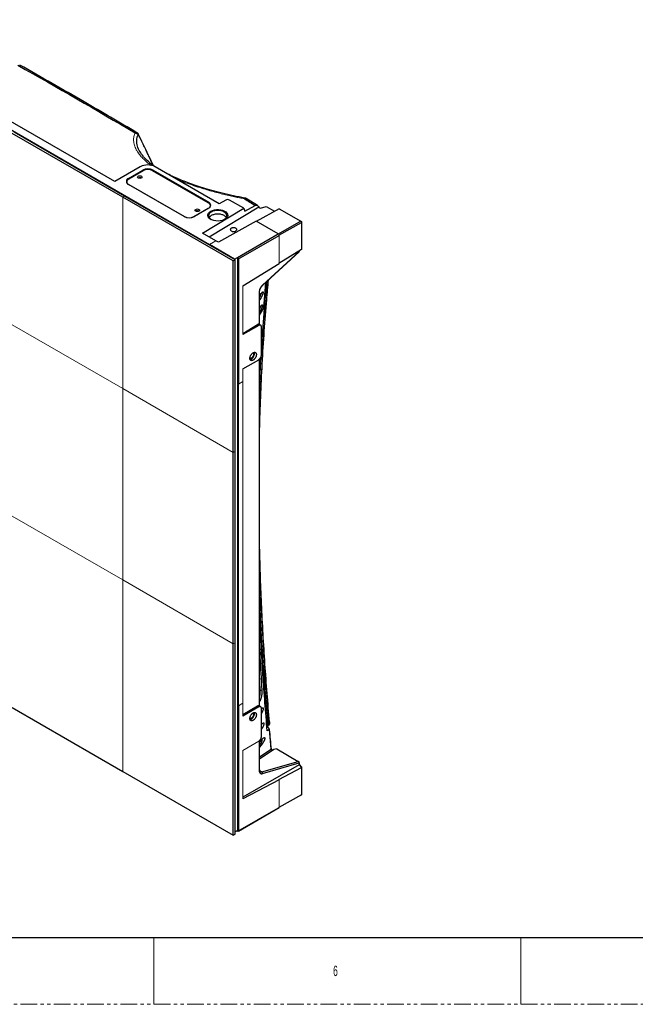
# Paper-space layout 'Sheet2' of a CAD drawing. Header units: millimetres. Extents: x 0 to 1118, y 0 to 864.
# Tile 2 of 85: x 228 to 463, y 0 to 375. Entities that reach past the tile are written whole.
import ezdxf

# ---------------------------------------------------------------- set-up
doc = ezdxf.new("R2010")
doc.units = ezdxf.units.MM
doc.linetypes.add('PHANTOM', pattern=[12.7, 6.35, -1.27, 1.27, -1.27, 1.27, -1.27])
doc.styles.add('SLDTEXTSTYLE2', font='TXT', dxfattribs={"width": 0.6})

psp = doc.layouts.new('Sheet2')

# ---------------------------------------------------------------- linework, layer by layer
at = {"color": 7, "linetype": 'Continuous', "lineweight": 30}
for p, q in [((300.533, 289.305), (152.04, 375.028)), ((264.47, 313.389), (195.527, 353.189)), ((267.49, 307.421), (225.403, 331.717)), ((268.197, 307.829), (226.11, 332.126)), ((274.193, 319.002), (264.47, 313.389)), ((277.534, 320.79), (277.268, 321.009)), ((304.245, 304.919), (279.85, 319.002)), ((269.685, 314.563), (275.165, 317.726)), ((300.091, 305.235), (278.878, 317.481)), ((279.054, 317.726), (300.268, 305.48)), ((290.898, 300.071), (269.685, 312.318)), ((269.862, 312.277), (291.075, 300.031)), ((310.284, 283.533), (268.197, 307.829)), ((309.577, 283.125), (267.49, 307.421)), ((306.72, 306.348), (304.245, 304.919)), ((313.622, 303.18), (308.134, 306.348)), ((314.001, 302.138), (317.939, 304.319)), ((314.021, 307.071), (314.069, 307.085)), ((318.831, 304.273), (314.584, 306.89)), ((320.025, 303.226), (322.089, 303.914)), ((322.087, 303.913), (325.289, 302.065)), ((294.611, 300.031), (300.091, 303.194)), ((300.268, 303.235), (294.787, 300.071)), ((297.853, 293.709), (313.622, 303.18)), ((319.408, 303.601), (300.446, 292.213)), ((313.622, 303.18), (314.001, 302.138)), ((327.047, 303.04), (318.341, 298.21)), ((327.048, 303.042), (335.315, 298.269)), ((318.369, 298.255), (303.948, 290.252)), ((326.724, 293.432), (318.369, 298.255)), ((335.315, 298.269), (326.777, 293.34)), ((327.024, 292.912), (335.563, 297.841)), ((335.315, 298.269), (335.563, 298.126)), ((335.563, 298.126), (335.563, 297.841)), ((335.563, 297.841), (335.563, 287.523)), ((302.955, 290.764), (297.853, 293.709)), ((311.238, 284.492), (326.724, 293.432)), ((311.592, 283.88), (327.078, 292.82)), ((326.724, 293.432), (326.777, 293.34)), ((310.107, 283.839), (300.533, 289.366)), ((303.948, 290.252), (303.008, 290.795)), ((320.739, 273.722), (334.674, 286.627)), ((334.675, 286.775), (320.762, 273.89)), ((335.563, 287.523), (327.024, 282.197)), ((334.675, 286.969), (334.675, 286.775)), ((309.577, 283.125), (310.284, 283.533)), ((309.577, 210.224), (309.577, 283.125)), ((310.107, 283.839), (311.238, 284.492)), ((310.107, 283.635), (310.107, 283.839)), ((310.284, 210.632), (310.284, 283.533)), ((311.238, 284.492), (311.238, 66.198)), ((311.238, 284.492), (311.592, 283.88)), ((311.592, 283.88), (311.592, 236.178)), ((313.289, 273.599), (327.078, 282.201)), ((321.195, 265.221), (322.01, 274.899)), ((319.486, 271.142), (319.486, 258.989)), ((319.623, 258.911), (319.623, 271.341)), ((319.623, 269.739), (320.284, 270.714)), ((320.064, 268.953), (319.623, 268.287)), ((319.623, 265.048), (320.087, 265.794)), ((319.623, 262.461), (321.13, 265.065)), ((319.891, 264.048), (319.623, 263.607)), ((313.289, 255.54), (318.788, 258.886)), ((318.788, 258.886), (319.299, 258.591)), ((320.05, 258.665), (319.513, 258.975)), ((319.299, 258.591), (313.289, 255.121)), ((320.36, 247.363), (320.36, 257.978)), ((313.289, 242.057), (319.299, 245.526)), ((316.029, 245.577), (316.471, 245.731)), ((319.623, 238.038), (320.005, 246.258)), ((319.623, 113.567), (319.623, 245.788)), ((311.539, 236.208), (311.539, 113.727)), ((309.577, 137.323), (309.577, 210.224)), ((310.284, 137.732), (310.284, 210.632)), ((309.577, 64.423), (309.577, 137.323)), ((310.284, 64.831), (310.284, 137.732)), ((319.802, 119.426), (319.623, 125.913)), ((319.909, 119.554), (320.527, 119.757)), ((225.403, 113.015), (267.49, 88.719)), ((311.592, 113.697), (311.592, 65.994)), ((318.788, 113.542), (313.289, 110.196)), ((319.299, 113.247), (313.289, 109.777)), ((319.299, 113.247), (318.788, 113.542)), ((320.05, 113.32), (319.513, 113.631)), ((320.36, 102.019), (320.36, 112.634)), ((316.029, 108.398), (316.471, 108.552)), ((322.466, 105.695), (322.7, 105.85)), ((322.693, 105.842), (322.924, 105.995)), ((320.45, 104.921), (320.36, 104.8)), ((324.075, 97.256), (323.378, 104.693)), ((319.623, 89.266), (319.623, 100.444)), ((320.625, 99.184), (319.623, 97.95)), ((326.166, 97.26), (325.086, 97.058)), ((326.166, 97.26), (334.336, 92.543)), ((334.677, 91.25), (313.289, 78.879)), ((320.491, 88.52), (334.336, 92.543)), ((320.762, 87.874), (334.675, 91.917)), ((327.024, 85.618), (335.563, 90.15)), ((334.667, 91.397), (335.563, 90.282)), ((334.675, 91.917), (334.675, 91.25)), ((334.675, 91.284), (334.677, 91.251)), ((334.677, 91.251), (335.563, 90.15)), ((335.563, 90.282), (335.563, 90.15)), ((335.563, 90.15), (335.563, 79.832)), ((267.49, 88.719), (309.577, 64.423)), ((327.078, 85.552), (313.289, 78.234)), ((335.563, 79.832), (327.024, 74.903)), ((335.315, 79.689), (335.563, 79.832)), ((326.724, 74.73), (311.238, 65.79)), ((311.592, 65.994), (327.078, 74.934)), ((326.724, 74.73), (326.777, 74.76)), ((326.777, 74.76), (327.024, 74.903)), ((309.577, 64.423), (310.284, 64.831)), ((311.238, 66.198), (310.284, 65.647)), ((311.238, 65.79), (310.885, 65.994)), ((311.592, 65.994), (311.238, 65.79)), ((12.7, 25.4), (1104.9, 25.4))]:
    psp.add_line(p, q, dxfattribs=at)
at = {"color": 144, "linetype": 'Continuous', "lineweight": 0}
for p, q in [((275.342, 317.481), (269.862, 314.318)), ((269.862, 312.277), (269.862, 312.216)), ((273.397, 314.828), (273.32, 314.777)), ((274.356, 314.927), (273.774, 314.608)), ((267.49, 307.421), (268.197, 307.829)), ((267.49, 307.421), (267.49, 234.52)), ((300.268, 305.122), (300.268, 305.48)), ((295.318, 302.174), (295.241, 302.123)), ((300.091, 303.194), (300.091, 303.133)), ((327.024, 292.912), (327.078, 292.82)), ((327.078, 282.201), (327.078, 292.82)), ((303.008, 290.795), (300.533, 289.366)), ((300.533, 289.366), (300.533, 289.305)), ((313.289, 255.121), (313.289, 273.599)), ((225.403, 258.817), (267.49, 234.52)), ((313.289, 237.157), (313.289, 242.057)), ((311.592, 236.178), (313.289, 237.157)), ((313.236, 114.707), (313.236, 237.127)), ((267.49, 234.52), (309.577, 210.224)), ((267.49, 234.52), (267.49, 161.62)), ((311.539, 236.208), (311.592, 236.178)), ((309.577, 210.224), (310.284, 210.632)), ((225.403, 185.916), (267.49, 161.62)), ((267.49, 161.62), (309.577, 137.323)), ((267.49, 161.62), (267.49, 88.719)), ((309.577, 137.323), (310.284, 137.732)), ((319.909, 119.554), (319.708, 122.841)), ((319.778, 120.306), (319.909, 118.607)), ((311.539, 113.727), (313.236, 114.707)), ((311.592, 113.697), (311.539, 113.727)), ((313.289, 114.676), (311.592, 113.697)), ((312.935, 114.533), (312.935, 114.472)), ((313.289, 109.777), (313.289, 114.676)), ((313.289, 96.712), (319.299, 100.182)), ((319.623, 99.743), (320.344, 100.655)), ((313.289, 78.234), (313.289, 96.712)), ((327.078, 85.552), (327.024, 85.618)), ((327.078, 74.934), (327.078, 85.552)), ((327.024, 74.903), (327.078, 74.934))]:
    psp.add_line(p, q, dxfattribs=at)
at = {"color": 8, "linetype": 'Continuous', "lineweight": 30}
for p, q in [((275.165, 317.726), (275.165, 317.379)), ((279.054, 317.379), (279.054, 317.726)), ((269.685, 314.204), (269.685, 314.563)), ((313.956, 307.052), (314.021, 307.071)), ((291.075, 300.031), (291.075, 299.978)), ((294.611, 300.031), (294.611, 299.978)), ((319.623, 268.699), (320.064, 268.953)), ((319.623, 262.512), (321.195, 265.221)), ((319.623, 263.893), (319.891, 264.048)), ((319.477, 258.488), (319.477, 258.843)), ((319.486, 245.677), (319.486, 113.645)), ((322.7, 105.85), (322.414, 105.727)), ((320.36, 104.869), (320.45, 104.921)), ((319.486, 100.333), (319.486, 89.069)), ((319.623, 98.605), (320.625, 99.184)), ((319.623, 94.197), (324.027, 97.118)), ((325.086, 97.058), (319.623, 93.405)), ((319.665, 88.996), (320.491, 88.52))]:
    psp.add_line(p, q, dxfattribs=at)
at = {"color": 7, "linetype": 'Continuous', "lineweight": 0}
for p, q in [((279.4, 25.4), (279.4, 0)), ((419.1, 25.4), (419.1, 0))]:
    psp.add_line(p, q, dxfattribs=at)
at = {"color": 7, "linetype": 'PHANTOM', "lineweight": 0}
psp.add_line((0, 0), (1117.6, 0), dxfattribs=at)
at = {"color": 7, "linetype": 'Continuous', "lineweight": 30, "flags": 128}
for points in [[(273.397, 315.44), (273.681, 315.55), (274.016, 315.588), (274.351, 315.55), (274.635, 315.44), (274.825, 315.276), (274.891, 315.083), (274.825, 314.89), (274.635, 314.726), (274.351, 314.616), (274.016, 314.578), (273.681, 314.616), (273.397, 314.726), (273.208, 314.89), (273.141, 315.083), (273.208, 315.276), (273.397, 315.44)], [(295.318, 302.786), (295.602, 302.895), (295.937, 302.934), (296.271, 302.895), (296.555, 302.786), (296.745, 302.622), (296.812, 302.429), (296.745, 302.236), (296.555, 302.072), (296.271, 301.962), (295.937, 301.924), (295.602, 301.962), (295.318, 302.072), (295.128, 302.236), (295.062, 302.429), (295.128, 302.622), (295.318, 302.786)], [(301.045, 302.072), (301.682, 302.367), (302.413, 302.576), (303.205, 302.69), (304.021, 302.703), (304.823, 302.614), (305.573, 302.428), (306.236, 302.153), (306.781, 301.802), (307.182, 301.392), (307.422, 300.941), (307.488, 300.472), (307.378, 300.005), (307.097, 299.562), (306.657, 299.165), (306.08, 298.832), (305.392, 298.578), (304.626, 298.416), (303.817, 298.352), (303.003, 298.39), (302.223, 298.529), (301.512, 298.761), (300.905, 299.075), (300.429, 299.458), (300.106, 299.891), (299.952, 300.354), (299.974, 300.825), (300.171, 301.282), (300.534, 301.704), (301.045, 302.072)], [(306.207, 301.765), (305.59, 302.05), (304.879, 302.247), (304.109, 302.349), (303.32, 302.349), (302.55, 302.247), (301.839, 302.05), (301.222, 301.765), (300.73, 301.409), (300.388, 300.999), (300.212, 300.554), (300.212, 300.099), (300.388, 299.654), (300.73, 299.244), (301.136, 298.939)], [(306.293, 298.939), (306.699, 299.244), (307.042, 299.654), (307.218, 300.099), (307.218, 300.554), (307.042, 300.999), (306.699, 301.409), (306.207, 301.765)], [(320.368, 106.588), (320.889, 107.145), (321.138, 107.23), (321.234, 107.191), (321.272, 107.142), (321.298, 107.074), (321.313, 106.981), (321.313, 106.867), (321.298, 106.733), (321.268, 106.583), (321.189, 106.314), (321.075, 106.018), (320.45, 104.921), (320.45, 104.921)], [(323.378, 104.7), (323.378, 104.701), (323.375, 104.723)]]:
    psp.add_lwpolyline(points, dxfattribs=at)
at = {"color": 7, "linetype": 'Continuous', "lineweight": 30}
for centre, radius, start, end in [((277.021, 313.543), 6.148, 62.60967, 117.39033), ((277.11, 313.973), 4.227, 62.60967, 117.39033), ((270.111, 313.44), 1.201, 110.78342, 249.21658), ((307.427, 304.983), 1.537, 62.60967, 117.39033), ((292.843, 303.824), 4.227, 242.60967, 297.39033), ((292.843, 303.442), 3.843, 242.60967, 297.39033), ((320.146, 87.995), 0.627, 348.84477, 56.70705)]:
    psp.add_arc(centre, radius, start, end, dxfattribs=at)
at = {"color": 144, "linetype": 'Continuous', "lineweight": 0}
for centre, radius, start, end in [((277.11, 314.07), 3.843, 62.60967, 117.39033), ((270.249, 313.297), 1.092, 110.78342, 249.21658), ((274.012, 313.701), 1.283, 56.94126, 118.61757), ((299.703, 304.215), 1.092, 290.78342, 69.21658), ((299.842, 304.358), 1.201, 290.78342, 69.21658), ((295.932, 301.047), 1.283, 56.94126, 118.61757), ((310.925, 119.303), 8.879, 348.44624, 0.79042)]:
    psp.add_arc(centre, radius, start, end, dxfattribs=at)
at = {"color": 8, "linetype": 'Continuous', "lineweight": 30}
for centre, radius, start, end in [((320.623, 273.826), 0.154, 313.05574, 24.95969), ((319.379, 271.363), 0.246, 295.89998, 354.82674), ((323.214, 104.7), 0.164, 318.42731, 0.11595), ((323.918, 97.234), 0.159, 313.29854, 7.67727)]:
    psp.add_arc(centre, radius, start, end, dxfattribs=at)
at = {"color": 7, "linetype": 'Continuous', "lineweight": 30}
for points in [[(227.55, 357.7), (242.6, 349.198), (257.487, 340.604), (272.206, 331.921)], [(272.858, 331.683), (273.058, 331.563), (273.233, 331.406), (273.364, 331.229)], [(313.826, 306.853), (315.199, 306.009), (316.57, 305.164), (317.939, 304.319)], [(319.415, 303.604), (319.618, 303.478), (319.822, 303.352), (320.025, 303.226)], [(323.212, 107.291), (323.284, 107.341), (323.357, 107.391), (323.43, 107.441)], [(323.337, 104.591), (323.559, 102.104), (323.789, 99.613), (324.027, 97.118)], [(324.027, 97.118), (324.04, 97.058), (324.062, 96.99), (324.092, 96.921)]]:
    psp.add_open_spline(points, degree=3, dxfattribs=at)
for points, knots in [([(272.94, 331.973), (266.259, 335.895), (251.494, 344.563), (236.48, 353.095), (228.259, 357.766)], [0, 0, 0, 0, 0.4524803, 1, 1, 1, 1]), ([(272.206, 331.921), (272.234, 331.916), (272.291, 331.906), (272.376, 331.886), (272.459, 331.862), (272.542, 331.834), (272.624, 331.802), (272.704, 331.766), (272.782, 331.727), (272.833, 331.697), (272.858, 331.683)], [0, 0, 0, 0, 0.1250006, 0.250001, 0.3750013, 0.5000014, 0.6250013, 0.750001, 0.8750006, 1, 1, 1, 1]), ([(273.51, 331.355), (273.485, 331.407), (273.412, 331.556), (273.244, 331.751), (273.089, 331.869), (273.02, 331.922)], [0, 0, 0, 0, 0.2271302, 0.6572099, 1, 1, 1, 1]), ([(279.17, 319.501), (278.982, 319.887), (278.664, 320.539), (278.221, 321.463), (277.738, 322.477), (277.151, 323.718), (276.409, 325.301), (275.547, 327.138), (274.582, 329.203), (273.866, 330.641), (273.51, 331.356)], [0, 0, 0, 0, 0.0978941, 0.1655542, 0.2342745, 0.3543843, 0.4790857, 0.6335609, 0.8179646, 1, 1, 1, 1]), ([(277.268, 321.009), (276.675, 321.523), (275.928, 322.17), (275.42, 322.886), (275.315, 323.034)], [0, 0, 0, 0, 0.7940297, 1, 1, 1, 1]), ([(280.206, 318.796), (279.709, 319.119), (278.739, 319.748), (277.929, 320.448), (277.534, 320.79)], [0, 0, 0, 0, 0.511943, 1, 1, 1, 1]), ([(314.025, 307.099), (312.562, 307.368), (309.623, 307.908), (305.445, 308.905), (301.548, 309.941), (298.057, 310.982), (294.957, 311.999), (292.24, 312.976), (289.78, 313.936), (287.441, 314.934), (285.462, 315.837), (284.317, 316.443), (283.902, 316.663)], [0, 0, 0, 0, 0.1327518, 0.2665814, 0.3900848, 0.5031963, 0.6059006, 0.6981968, 0.7800859, 0.8631438, 0.9504346, 1, 1, 1, 1]), ([(314.581, 306.886), (314.571, 306.894), (314.473, 306.975), (314.291, 307.041), (314.121, 307.072), (314.063, 307.083)], [0, 0, 0, 0, 0.0670074, 0.6845389, 1, 1, 1, 1]), ([(317.939, 304.319), (317.959, 304.329), (317.999, 304.35), (318.06, 304.375), (318.123, 304.395), (318.187, 304.41), (318.252, 304.42), (318.363, 304.427), (318.522, 304.411), (318.721, 304.342), (318.918, 304.223), (319.065, 304.091), (319.174, 303.965), (319.25, 303.863), (319.329, 303.74), (319.377, 303.646), (319.402, 303.596)], [0, 0, 0, 0, 0.0381097, 0.0764388, 0.1149498, 0.1536029, 0.1923566, 0.2311695, 0.3493587, 0.4732175, 0.5917464, 0.7284738, 0.7836059, 0.8476169, 0.9199828, 1, 1, 1, 1]), ([(301.222, 300.398), (300.891, 300.196), (300.533, 299.978), (300.443, 299.696), (300.437, 299.676)], [0, 0, 0, 0, 0.9263834, 1, 1, 1, 1]), ([(307.002, 299.648), (306.993, 299.678), (306.902, 299.969), (306.239, 300.43), (305.106, 300.89), (303.717, 301.044), (302.314, 300.898), (301.586, 300.565), (301.222, 300.398)], [0, 0, 0, 0, 0.0225592, 0.2180474, 0.4135355, 0.6090237, 0.8045118, 1, 1, 1, 1]), ([(308.841, 295.591), (308.726, 295.524), (308.633, 295.444), (308.508, 295.27), (308.475, 295.175), (308.475, 294.986), (308.508, 294.892), (308.633, 294.717), (308.726, 294.637), (308.957, 294.504), (309.096, 294.45), (309.398, 294.378), (309.561, 294.359), (309.889, 294.359), (310.052, 294.378), (310.355, 294.45), (310.493, 294.504), (310.609, 294.571)], [0, 0, 0, 0, 0.125, 0.125, 0.25, 0.25, 0.375, 0.375, 0.5, 0.5, 0.625, 0.625, 0.75, 0.75, 0.875, 0.875, 1, 1, 1, 1]), ([(310.609, 294.571), (310.725, 294.637), (310.817, 294.717), (310.943, 294.892), (310.975, 294.986), (310.975, 295.175), (310.943, 295.27), (310.817, 295.444), (310.725, 295.524), (310.493, 295.658), (310.355, 295.711), (310.052, 295.784), (309.889, 295.802), (309.561, 295.802), (309.398, 295.784), (309.096, 295.711), (308.957, 295.658), (308.841, 295.591)], [0, 0, 0, 0, 0.125, 0.125, 0.25, 0.25, 0.375, 0.375, 0.5, 0.5, 0.625, 0.625, 0.75, 0.75, 0.875, 0.875, 1, 1, 1, 1]), ([(334.672, 286.632), (334.672, 286.63), (334.673, 286.626), (334.673, 286.626), (334.673, 286.629), (334.673, 286.636), (334.673, 286.653), (334.674, 286.693), (334.675, 286.747), (334.675, 286.775)], [0, 0, 0, 0, 0.1126454, 0.2189851, 0.3194146, 0.4144035, 0.5045064, 0.7445712, 1, 1, 1, 1]), ([(320.762, 273.89), (320.738, 273.868), (320.69, 273.823), (320.619, 273.751), (320.55, 273.677), (320.481, 273.599), (320.414, 273.519), (320.322, 273.404), (320.209, 273.249), (320.079, 273.049), (319.96, 272.842), (319.826, 272.579), (319.692, 272.254), (319.595, 271.936), (319.538, 271.684), (319.508, 271.498), (319.489, 271.316), (319.487, 271.2), (319.486, 271.142)], [0, 0, 0, 0, 0.0331253, 0.066283, 0.0994641, 0.1326589, 0.1658585, 0.1990542, 0.272124, 0.3451641, 0.4181608, 0.4911887, 0.6154703, 0.7435191, 0.807363, 0.8712433, 0.9356748, 1, 1, 1, 1]), ([(320.36, 248.112), (320.627, 252.593), (321.173, 261.753), (322.01, 270.717), (322.438, 275.296)], [0, 0, 0, 0, 0.4891392, 1, 1, 1, 1]), ([(319.623, 271.341), (319.639, 271.542), (319.67, 271.944), (319.912, 272.604), (320.269, 273.231), (320.576, 273.554), (320.73, 273.715)], [0, 0, 0, 0, 0.2494425, 0.4992956, 0.7494697, 1, 1, 1, 1]), ([(319.623, 269.234), (319.69, 269.35), (319.834, 269.602), (320.004, 270.044), (320.108, 270.366), (320.132, 270.475), (320.136, 270.495)], [0, 0, 0, 0, 0.357946, 0.7800851, 0.9603487, 1, 1, 1, 1]), ([(320.286, 270.713), (320.306, 270.744), (320.346, 270.804), (320.405, 270.888), (320.463, 270.968), (320.52, 271.042), (320.599, 271.139), (320.694, 271.248), (320.804, 271.349), (320.898, 271.409), (320.963, 271.417), (321.002, 271.391), (321.023, 271.353), (321.033, 271.288), (321.03, 271.192), (321.013, 271.073), (320.983, 270.94), (320.943, 270.798), (320.88, 270.606), (320.788, 270.359), (320.667, 270.074), (320.533, 269.787), (320.405, 269.536), (320.285, 269.315), (320.175, 269.126), (320.102, 269.011), (320.065, 268.953)], [0, 0, 0, 0, 0.0304841, 0.0604592, 0.089952, 0.11899, 0.1476024, 0.212317, 0.2712859, 0.3296381, 0.3792035, 0.4042055, 0.4260451, 0.4490162, 0.4718956, 0.4957747, 0.520593, 0.5456785, 0.5743261, 0.6298233, 0.6943394, 0.7612543, 0.833431, 0.8882325, 0.9436999, 1, 1, 1, 1]), ([(320.089, 265.794), (320.107, 265.823), (320.143, 265.882), (320.196, 265.963), (320.247, 266.04), (320.298, 266.11), (320.368, 266.204), (320.453, 266.306), (320.55, 266.398), (320.632, 266.449), (320.692, 266.447), (320.728, 266.402), (320.744, 266.322), (320.74, 266.212), (320.723, 266.087), (320.696, 265.958), (320.661, 265.821), (320.606, 265.636), (320.526, 265.398), (320.42, 265.122), (320.302, 264.845), (320.19, 264.604), (320.084, 264.393), (319.988, 264.212), (319.925, 264.103), (319.893, 264.047)], [0, 0, 0, 0, 0.0306114, 0.0607223, 0.0903636, 0.1195677, 0.1483686, 0.2137803, 0.2735014, 0.3323733, 0.3824686, 0.4173564, 0.447803, 0.4766434, 0.5004013, 0.5256159, 0.5512001, 0.5794271, 0.6345571, 0.698503, 0.7646765, 0.8361172, 0.8900372, 0.9446037, 1, 1, 1, 1]), ([(319.623, 264.699), (319.676, 264.834), (319.758, 265.045), (319.843, 265.314), (319.868, 265.427), (319.873, 265.45)], [0, 0, 0, 0, 0.5841811, 0.9164756, 1, 1, 1, 1]), ([(321.195, 265.221), (321.189, 265.176), (321.18, 265.108), (321.137, 265.079), (321.124, 265.07)], [0, 0, 0, 0, 0.6732668, 1, 1, 1, 1]), ([(319.486, 258.989), (319.471, 258.995), (319.439, 259.01), (319.386, 259.025), (319.325, 259.035), (319.256, 259.039), (319.178, 259.034), (319.092, 259.018), (318.998, 258.99), (318.896, 258.947), (318.825, 258.907), (318.788, 258.886)], [0, 0, 0, 0, 0.0794266, 0.1667762, 0.262048, 0.3652414, 0.4763555, 0.5953895, 0.7223422, 0.8572128, 1, 1, 1, 1]), ([(320.36, 257.978), (320.36, 258), (320.359, 258.044), (320.354, 258.107), (320.347, 258.168), (320.336, 258.226), (320.322, 258.282), (320.306, 258.336), (320.268, 258.434), (320.192, 258.559), (320.054, 258.674), (319.886, 258.736), (319.727, 258.739), (319.596, 258.715), (319.498, 258.686), (319.399, 258.646), (319.333, 258.609), (319.299, 258.591)], [0, 0, 0, 0, 0.0345506, 0.0688551, 0.1030127, 0.1371244, 0.1712912, 0.2056137, 0.2401913, 0.3700531, 0.5000286, 0.6298904, 0.759866, 0.820149, 0.8799053, 0.9396756, 1, 1, 1, 1]), ([(317.178, 245.322), (317.156, 245.31), (317.111, 245.285), (317.045, 245.253), (316.979, 245.225), (316.914, 245.202), (316.849, 245.183), (316.785, 245.169), (316.664, 245.15), (316.494, 245.153), (316.297, 245.226), (316.136, 245.36), (316.023, 245.548), (315.955, 245.776), (315.933, 246.033), (315.955, 246.315), (316.023, 246.621), (316.136, 246.94), (316.297, 247.26), (316.494, 247.559), (316.679, 247.777), (316.832, 247.926), (316.946, 248.023), (317.061, 248.109), (317.139, 248.157), (317.178, 248.18)], [0, 0, 0, 0, 0.0172815, 0.0344394, 0.0515237, 0.0685846, 0.0856727, 0.1028385, 0.1201315, 0.1850858, 0.2500888, 0.3150431, 0.3800462, 0.4400062, 0.5000144, 0.5599744, 0.6199827, 0.6849369, 0.74994, 0.8148943, 0.8798974, 0.9100493, 0.9399368, 0.9698303, 1, 1, 1, 1]), ([(316.471, 245.731), (316.633, 245.846), (316.957, 246.075), (317.369, 246.644), (317.641, 247.272), (317.748, 247.888), (317.662, 248.189), (317.62, 248.334)], [0, 0, 0, 0, 0.20266059, 0.40532117, 0.60798176, 0.81064235, 1, 1, 1, 1]), ([(317.096, 248.242), (317.096, 248.242), (317.191, 248.224), (317.302, 248.031), (317.38, 247.687), (317.308, 247.241), (317.112, 246.791), (316.818, 246.385), (316.587, 246.221), (316.471, 246.139)], [0, 0, 0, 0, 0.000034, 0.166695, 0.333356, 0.500017, 0.666678, 0.833339, 1, 1, 1, 1]), ([(317.178, 248.18), (317.2, 248.193), (317.245, 248.218), (317.311, 248.25), (317.377, 248.278), (317.442, 248.301), (317.507, 248.32), (317.571, 248.334), (317.692, 248.353), (317.862, 248.35), (318.059, 248.277), (318.22, 248.143), (318.333, 247.955), (318.401, 247.727), (318.423, 247.47), (318.401, 247.188), (318.333, 246.882), (318.22, 246.563), (318.059, 246.243), (317.862, 245.943), (317.677, 245.726), (317.524, 245.576), (317.41, 245.48), (317.295, 245.393), (317.217, 245.346), (317.178, 245.322)], [0, 0, 0, 0, 0.0172815, 0.0344394, 0.0515237, 0.0685846, 0.0856727, 0.1028385, 0.1201315, 0.1850858, 0.2500888, 0.3150431, 0.3800462, 0.4400062, 0.5000144, 0.5599744, 0.6199827, 0.6849369, 0.74994, 0.8148943, 0.8798974, 0.9100493, 0.9399368, 0.9698303, 1, 1, 1, 1]), ([(319.299, 245.526), (319.319, 245.538), (319.357, 245.56), (319.414, 245.599), (319.47, 245.64), (319.526, 245.685), (319.581, 245.732), (319.636, 245.783), (319.74, 245.887), (319.886, 246.059), (320.054, 246.315), (320.192, 246.589), (320.274, 246.82), (320.32, 246.998), (320.343, 247.124), (320.357, 247.246), (320.359, 247.324), (320.36, 247.363)], [0, 0, 0, 0, 0.0345506, 0.0688551, 0.1030127, 0.1371244, 0.1712912, 0.2056137, 0.2401913, 0.3700531, 0.5000286, 0.6298904, 0.759866, 0.820149, 0.8799053, 0.9396756, 1, 1, 1, 1]), ([(319.623, 233.487), (319.739, 236.76), (319.897, 241.251), (320.196, 245.651), (320.278, 246.844)], [0, 0, 0, 0, 0.7288897, 1, 1, 1, 1]), ([(322.806, 107.226), (322.249, 113.961), (321.133, 127.429), (320.109, 143.995), (319.743, 153.768), (319.623, 156.961)], [0, 0, 0, 0, 0.4024348, 0.8047096, 1, 1, 1, 1]), ([(322.527, 104.221), (321.969, 111.369), (320.855, 125.668), (319.943, 140.908), (319.66, 148.954), (319.623, 150.005)], [0, 0, 0, 0, 0.46498463, 0.93014293, 1, 1, 1, 1]), ([(319.623, 135.374), (319.672, 134.314), (319.913, 129.118), (320.255, 123.906), (320.527, 119.757)], [0, 0, 0, 0, 0.2039255, 1, 1, 1, 1]), ([(320.529, 119.757), (320.532, 119.724), (320.536, 119.657), (320.541, 119.552), (320.545, 119.444), (320.546, 119.332), (320.546, 119.159), (320.541, 118.92), (320.517, 118.505), (320.463, 117.972), (320.375, 117.439), (320.286, 117.029), (320.211, 116.731), (320.128, 116.446), (320.039, 116.176), (319.944, 115.924), (319.855, 115.718), (319.774, 115.553), (319.704, 115.422), (319.656, 115.345), (319.633, 115.307)], [0, 0, 0, 0, 0.0234087, 0.0470567, 0.0709884, 0.0952463, 0.1198711, 0.1816903, 0.2442644, 0.3712555, 0.49673, 0.5597097, 0.6227322, 0.6855991, 0.7486047, 0.811616, 0.8743314, 0.916531, 0.9583541, 1, 1, 1, 1]), ([(319.486, 113.645), (319.471, 113.651), (319.439, 113.665), (319.386, 113.681), (319.325, 113.691), (319.256, 113.695), (319.178, 113.69), (319.092, 113.674), (318.998, 113.645), (318.896, 113.603), (318.825, 113.563), (318.788, 113.542)], [0, 0, 0, 0, 0.0794266, 0.1667762, 0.262048, 0.3652414, 0.4763555, 0.5953895, 0.7223422, 0.8572128, 1, 1, 1, 1]), ([(320.36, 112.634), (320.36, 112.656), (320.359, 112.7), (320.354, 112.763), (320.347, 112.824), (320.336, 112.882), (320.322, 112.938), (320.306, 112.992), (320.268, 113.089), (320.192, 113.215), (320.054, 113.33), (319.886, 113.392), (319.727, 113.395), (319.596, 113.371), (319.498, 113.342), (319.399, 113.301), (319.333, 113.265), (319.299, 113.247)], [0, 0, 0, 0, 0.03455064, 0.06885506, 0.10301273, 0.13712438, 0.17129115, 0.20561371, 0.24019134, 0.37005309, 0.50002863, 0.62989043, 0.75986602, 0.82014901, 0.87990533, 0.93967558, 1, 1, 1, 1]), ([(320.36, 112.509), (320.469, 112.654), (320.658, 112.905), (320.875, 112.956), (320.982, 112.865), (321.017, 112.759), (321.031, 112.663), (321.031, 112.552), (321.015, 112.385), (320.949, 112.063), (320.736, 111.446), (320.514, 111.074), (320.36, 110.817)], [0, 0, 0, 0, 0.2035818, 0.3522739, 0.4152346, 0.4449131, 0.4733423, 0.497499, 0.5235538, 0.5854237, 0.7131246, 1, 1, 1, 1]), ([(316.471, 108.96), (316.354, 108.906), (316.12, 108.799), (315.937, 108.865), (315.846, 108.898)], [0, 0, 0, 0, 0.50005107, 1, 1, 1, 1]), ([(317.178, 108.144), (317.156, 108.131), (317.111, 108.106), (317.045, 108.074), (316.979, 108.046), (316.914, 108.023), (316.849, 108.004), (316.785, 107.99), (316.664, 107.971), (316.494, 107.974), (316.297, 108.047), (316.136, 108.181), (316.023, 108.369), (315.955, 108.597), (315.933, 108.854), (315.955, 109.136), (316.023, 109.442), (316.136, 109.761), (316.297, 110.081), (316.494, 110.381), (316.679, 110.598), (316.832, 110.747), (316.946, 110.844), (317.061, 110.93), (317.139, 110.978), (317.178, 111.001)], [0, 0, 0, 0, 0.0172815, 0.0344394, 0.0515237, 0.0685846, 0.0856727, 0.1028385, 0.1201315, 0.1850858, 0.2500888, 0.3150431, 0.3800462, 0.4400062, 0.5000144, 0.5599744, 0.6199827, 0.6849369, 0.74994, 0.8148943, 0.8798974, 0.9100493, 0.9399368, 0.9698303, 1, 1, 1, 1]), ([(316.471, 108.552), (316.633, 108.667), (316.957, 108.897), (317.369, 109.466), (317.641, 110.094), (317.748, 110.709), (317.662, 111.01), (317.62, 111.155)], [0, 0, 0, 0, 0.2026606, 0.4053212, 0.6079818, 0.8106423, 1, 1, 1, 1]), ([(317.096, 111.063), (317.096, 111.063), (317.191, 111.045), (317.302, 110.852), (317.38, 110.508), (317.308, 110.062), (317.112, 109.613), (316.818, 109.206), (316.587, 109.042), (316.471, 108.96)], [0, 0, 0, 0, 0.000034, 0.166695, 0.333356, 0.500017, 0.666678, 0.833339, 1, 1, 1, 1]), ([(317.178, 111.001), (317.2, 111.014), (317.245, 111.039), (317.311, 111.071), (317.377, 111.099), (317.442, 111.122), (317.507, 111.141), (317.571, 111.155), (317.692, 111.174), (317.862, 111.171), (318.059, 111.098), (318.22, 110.964), (318.333, 110.776), (318.401, 110.548), (318.423, 110.291), (318.401, 110.009), (318.333, 109.703), (318.22, 109.384), (318.059, 109.064), (317.862, 108.764), (317.677, 108.547), (317.524, 108.398), (317.41, 108.301), (317.295, 108.215), (317.217, 108.167), (317.178, 108.144)], [0, 0, 0, 0, 0.0172815, 0.0344394, 0.0515237, 0.0685846, 0.0856727, 0.1028385, 0.1201315, 0.1850858, 0.2500888, 0.3150431, 0.3800462, 0.4400062, 0.5000144, 0.5599744, 0.6199827, 0.6849369, 0.74994, 0.8148943, 0.8798974, 0.9100493, 0.9399368, 0.9698303, 1, 1, 1, 1]), ([(323.337, 104.591), (323.337, 104.609), (323.337, 104.646), (323.332, 104.701), (323.323, 104.755), (323.312, 104.808), (323.297, 104.86), (323.28, 104.909), (323.242, 104.999), (323.17, 105.125), (323.04, 105.27), (322.876, 105.383), (322.723, 105.434), (322.597, 105.445), (322.495, 105.439), (322.427, 105.414), (322.389, 105.401)], [0, 0, 0, 0, 0.036718, 0.0730088, 0.108768, 0.1438996, 0.1783171, 0.2119448, 0.2447188, 0.3638671, 0.4849894, 0.6188541, 0.7649493, 0.8270679, 0.9057045, 1, 1, 1, 1]), ([(322.466, 105.695), (322.587, 105.759), (322.781, 105.861), (322.903, 106.06), (322.949, 106.135)], [0, 0, 0, 0, 0.6272655, 1, 1, 1, 1]), ([(322.806, 107.226), (322.834, 107.212), (322.866, 107.204), (322.935, 107.198), (322.974, 107.199), (323.092, 107.214), (323.171, 107.241), (323.212, 107.291)], [0, 0, 0, 0, 0.25, 0.25, 0.5, 0.5, 1, 1, 1, 1]), ([(323.43, 107.441), (323.433, 107.26), (323.44, 106.897), (323.299, 106.446), (323.124, 106.135), (322.965, 106.033), (322.918, 106.004)], [0, 0, 0, 0, 0.2840169, 0.5723053, 0.8751074, 1, 1, 1, 1]), ([(323.421, 107.552), (323.422, 107.551), (323.438, 107.54), (323.45, 107.515), (323.454, 107.478), (323.438, 107.453), (323.43, 107.441)], [0, 0, 0, 0, 0.03574431, 0.35244146, 0.67849175, 1, 1, 1, 1]), ([(319.299, 100.182), (319.319, 100.193), (319.357, 100.216), (319.414, 100.255), (319.47, 100.296), (319.526, 100.34), (319.581, 100.388), (319.636, 100.439), (319.74, 100.543), (319.886, 100.714), (320.054, 100.971), (320.192, 101.245), (320.274, 101.476), (320.32, 101.654), (320.343, 101.779), (320.357, 101.902), (320.359, 101.98), (320.36, 102.019)], [0, 0, 0, 0, 0.0345506, 0.0688551, 0.1030127, 0.1371244, 0.1712912, 0.2056137, 0.2401913, 0.3700531, 0.5000286, 0.6298904, 0.759866, 0.820149, 0.8799053, 0.9396756, 1, 1, 1, 1]), ([(320.344, 100.655), (320.371, 100.689), (320.424, 100.757), (320.504, 100.853), (320.583, 100.945), (320.662, 101.032), (320.771, 101.145), (320.906, 101.275), (321.069, 101.407), (321.223, 101.505), (321.359, 101.56), (321.468, 101.571), (321.55, 101.543), (321.603, 101.482), (321.631, 101.406), (321.643, 101.328), (321.643, 101.225), (321.628, 101.092), (321.582, 100.896), (321.497, 100.644), (321.371, 100.358), (321.218, 100.065), (321.065, 99.806), (320.914, 99.575), (320.772, 99.373), (320.675, 99.247), (320.625, 99.184)], [0, 0, 0, 0, 0.0309563, 0.061696, 0.0922374, 0.1225995, 0.1528015, 0.2175477, 0.278558, 0.3410589, 0.3960537, 0.4384203, 0.4736879, 0.503345, 0.5192533, 0.5344522, 0.5501994, 0.5722729, 0.597404, 0.6454061, 0.704308, 0.7663564, 0.835794, 0.8887637, 0.9434568, 1, 1, 1, 1]), ([(323.338, 104.591), (323.202, 104.529), (322.931, 104.405), (322.662, 104.282), (322.527, 104.221)], [0, 0, 0, 0, 0.5013969, 1, 1, 1, 1]), ([(319.605, 98.595), (319.868, 98.95), (320.187, 99.38), (320.495, 100.069), (320.585, 100.324), (320.632, 100.521), (320.648, 100.67), (320.647, 100.798), (320.627, 100.885), (320.604, 100.906), (320.595, 100.914)], [0, 0, 0, 0, 0.5801209, 0.701111, 0.795873, 0.8431173, 0.8890889, 0.9332274, 0.9751332, 1, 1, 1, 1]), ([(324.092, 96.921), (324.115, 96.923), (324.159, 96.927), (324.227, 96.934), (324.294, 96.942), (324.374, 96.95), (324.466, 96.962), (324.581, 96.977), (324.7, 96.993), (324.829, 97.013), (324.953, 97.034), (325.044, 97.05), (325.086, 97.058)], [0, 0, 0, 0, 0.0811263, 0.1549232, 0.2309292, 0.3056576, 0.4161219, 0.5243987, 0.6607181, 0.7682219, 0.8934016, 1, 1, 1, 1]), ([(324.092, 96.921), (324.102, 96.922), (324.12, 96.923), (324.141, 96.923), (324.16, 96.922), (324.176, 96.918), (324.179, 96.913), (324.181, 96.91)], [0, 0, 0, 0, 0.1821557, 0.353673, 0.5130917, 0.7532399, 1, 1, 1, 1]), ([(334.672, 92.315), (334.657, 92.327), (334.627, 92.349), (334.583, 92.38), (334.541, 92.409), (334.495, 92.441), (334.444, 92.475), (334.387, 92.513), (334.353, 92.533), (334.336, 92.543)], [0, 0, 0, 0, 0.1456075, 0.2784819, 0.3990601, 0.5079276, 0.6732666, 0.8358246, 1, 1, 1, 1]), ([(334.675, 91.917), (334.675, 91.929), (334.675, 91.953), (334.675, 91.992), (334.674, 92.032), (334.673, 92.072), (334.673, 92.132), (334.673, 92.217), (334.673, 92.281), (334.672, 92.315)], [0, 0, 0, 0, 0.10503206, 0.20646809, 0.30504153, 0.40155113, 0.49684756, 0.73071389, 1, 1, 1, 1]), ([(319.486, 89.069), (319.486, 89.043), (319.487, 88.99), (319.491, 88.913), (319.497, 88.837), (319.507, 88.763), (319.524, 88.656), (319.557, 88.522), (319.632, 88.318), (319.763, 88.105), (319.93, 87.962), (320.07, 87.89), (320.156, 87.86), (320.253, 87.836), (320.36, 87.821), (320.49, 87.822), (320.623, 87.837), (320.716, 87.862), (320.762, 87.874)], [0, 0, 0, 0, 0.02990419, 0.05983665, 0.08979149, 0.11976245, 0.14974322, 0.22379129, 0.29828372, 0.44644961, 0.59463525, 0.64889442, 0.70314539, 0.7425615, 0.80767493, 0.87181035, 0.93593798, 1, 1, 1, 1]), ([(319.878, 88.564), (319.808, 88.625), (319.666, 88.748), (319.638, 89.093), (319.623, 89.268)], [0, 0, 0, 0, 0.4925185, 1, 1, 1, 1])]:
    psp.add_open_spline(points, degree=3, knots=knots, dxfattribs=at)
at = {"color": 144, "linetype": 'Continuous', "lineweight": 0}
for points, knots in [([(272.206, 331.921), (272.113, 331.699), (271.924, 331.248), (271.739, 330.514), (271.636, 329.719), (271.64, 328.89), (271.741, 328.07), (271.935, 327.243), (272.241, 326.368), (272.674, 325.448), (273.32, 324.368), (274.229, 323.155), (275.523, 321.782), (276.883, 320.558), (277.927, 319.821), (278.341, 319.529)], [0, 0, 0, 0, 0.0520881, 0.10558917, 0.1685506, 0.23303877, 0.29328282, 0.35441326, 0.42141315, 0.49427783, 0.56848913, 0.67755995, 0.78932779, 0.91651644, 1, 1, 1, 1]), ([(272.206, 331.921), (272.339, 331.976), (272.544, 332.062), (272.784, 332.039), (272.912, 332.002), (272.964, 331.954), (272.973, 331.946)], [0, 0, 0, 0, 0.4570562, 0.7025171, 0.9530976, 1, 1, 1, 1]), ([(269.154, 313.349), (269.131, 313.33), (269.027, 313.248), (269.018, 313.144), (269.01, 313.063)], [0, 0, 0, 0, 0.2241227, 1, 1, 1, 1]), ([(287.818, 314.402), (288.2, 314.238), (289.652, 313.616), (292.174, 312.646), (295.281, 311.555), (298.111, 310.649), (300.739, 309.871), (303.159, 309.206), (305.535, 308.597), (307.809, 308.056), (309.985, 307.58), (311.973, 307.179), (313.223, 306.959), (313.826, 306.853)], [0, 0, 0, 0, 0.0489205, 0.1858426, 0.3108417, 0.4220663, 0.5176054, 0.6137328, 0.6968284, 0.784125, 0.8659489, 0.9353665, 1, 1, 1, 1]), ([(295.495, 302.072), (295.559, 302.101), (295.688, 302.16), (295.938, 302.186), (296.179, 302.157), (296.358, 302.097), (296.417, 302.04), (296.435, 302.023)], [0, 0, 0, 0, 0.2265525, 0.4531051, 0.6796576, 0.9062101, 1, 1, 1, 1]), ([(319.623, 216.621), (319.636, 217.345), (319.721, 222.29), (320.053, 231.426), (320.632, 243.978), (321.411, 256.324), (322.214, 266.947), (322.822, 273.379), (323.058, 275.87)], [0, 0, 0, 0, 0.0356714, 0.2436155, 0.4557021, 0.6659576, 0.8706787, 1, 1, 1, 1]), ([(319.623, 222.784), (319.637, 223.462), (319.781, 230.391), (320.431, 243.334), (321.465, 260.325), (322.446, 271.001), (322.878, 275.703)], [0, 0, 0, 0, 0.0374954, 0.3828031, 0.7281162, 1, 1, 1, 1]), ([(316.471, 246.139), (316.354, 246.085), (316.12, 245.978), (315.937, 246.044), (315.846, 246.077)], [0, 0, 0, 0, 0.50005107, 1, 1, 1, 1]), ([(323.43, 107.441), (323.117, 111.108), (322.483, 118.529), (321.671, 129.714), (320.957, 141.097), (320.374, 152.525), (319.898, 164.115), (319.717, 171.793), (319.623, 175.727)], [0, 0, 0, 0, 0.1584531, 0.3206857, 0.4866944, 0.6564345, 0.8239651, 1, 1, 1, 1]), ([(323.212, 107.291), (322.767, 112.577), (321.876, 123.15), (321.028, 136.201), (320.586, 144.262), (320.429, 147.397), (320.386, 148.259), (320.344, 149.12), (320.303, 149.981), (320.262, 150.842), (320.229, 151.575), (320.193, 152.351), (320.149, 153.334), (320.085, 154.815), (320.002, 156.79), (319.916, 158.972), (319.83, 161.282), (319.748, 163.642), (319.677, 165.792), (319.638, 167.154), (319.623, 167.645)], [0, 0, 0, 0, 0.2594174, 0.5188449, 0.6466916, 0.6610417, 0.6753918, 0.6897418, 0.7040918, 0.7184417, 0.7327917, 0.740808, 0.7572796, 0.782029, 0.8150562, 0.856361, 0.8916002, 0.9312176, 0.9752132, 1, 1, 1, 1]), ([(319.623, 116.985), (319.675, 117.156), (319.775, 117.487), (319.85, 117.981), (319.891, 118.341), (319.933, 118.865), (319.92, 119.24), (319.909, 119.554)], [0, 0, 0, 0, 0.2128059, 0.4132692, 0.5408745, 0.6142917, 1, 1, 1, 1]), ([(323.061, 105.274), (323.061, 105.275), (323.019, 105.319), (322.923, 105.378), (322.786, 105.438), (322.673, 105.457), (322.613, 105.444), (322.592, 105.44)], [0, 0, 0, 0, 0.0023048, 0.2916865, 0.5750718, 0.8531502, 1, 1, 1, 1]), ([(323.378, 104.7), (323.371, 104.745), (323.356, 104.836), (323.289, 104.992), (323.19, 105.148), (323.104, 105.232), (323.061, 105.274)], [0, 0, 0, 0, 0.2335304, 0.4817075, 0.7402029, 1, 1, 1, 1]), ([(324.162, 96.953), (324.156, 96.964), (324.135, 97.007), (324.109, 97.082), (324.085, 97.174), (324.078, 97.228), (324.075, 97.256)], [0, 0, 0, 0, 0.1087918, 0.4069173, 0.7039607, 1, 1, 1, 1])]:
    psp.add_open_spline(points, degree=3, knots=knots, dxfattribs=at)
at = {"color": 8, "linetype": 'Continuous', "lineweight": 30}
for points, knots in [([(275.315, 323.034), (274.882, 323.579), (273.902, 324.812), (273.187, 326.494), (272.863, 327.974), (272.812, 329.082), (272.942, 330.181), (273.224, 330.88), (273.364, 331.229)], [0, 0, 0, 0, 0.2099028, 0.4746154, 0.6067056, 0.7384105, 0.8695892, 1, 1, 1, 1]), ([(273.51, 331.356), (273.51, 331.347), (273.51, 331.329), (273.414, 331.264), (273.364, 331.229)], [0, 0, 0, 0, 0.4732232, 1, 1, 1, 1]), ([(273.364, 331.229), (274.049, 329.887), (275.412, 327.216), (277.269, 323.296), (278.526, 320.745), (279.123, 319.533)], [0, 0, 0, 0, 0.3466451, 0.6896324, 1, 1, 1, 1]), ([(314.584, 306.89), (314.583, 306.891), (314.536, 306.932), (314.414, 306.964), (314.17, 306.99), (313.962, 306.907), (313.826, 306.853)], [0, 0, 0, 0, 0.0042315, 0.2673328, 0.5223993, 1, 1, 1, 1]), ([(322.396, 105.971), (322.424, 105.99), (322.554, 106.074), (322.698, 106.339), (322.822, 106.738), (322.812, 107.065), (322.806, 107.226)], [0, 0, 0, 0, 0.0904139, 0.4053426, 0.7065828, 1, 1, 1, 1]), ([(322.949, 106.135), (322.984, 106.181), (323.106, 106.34), (323.214, 106.727), (323.212, 107.103), (323.212, 107.291)], [0, 0, 0, 0, 0.1683372, 0.583511, 1, 1, 1, 1]), ([(319.622, 89.268), (319.616, 89.232), (319.605, 89.158), (319.526, 89.099), (319.486, 89.069)], [0, 0, 0, 0, 0.4914777, 1, 1, 1, 1]), ([(320.491, 88.52), (320.343, 88.49), (320.106, 88.443), (319.933, 88.55), (319.869, 88.59)], [0, 0, 0, 0, 0.6258958, 1, 1, 1, 1])]:
    psp.add_open_spline(points, degree=3, knots=knots, dxfattribs=at)
at = {"color": 144, "linetype": 'Continuous', "lineweight": 0}
psp.add_open_spline([(313.826, 306.853), (313.871, 306.944), (313.915, 307.013), (313.956, 307.052)], degree=3, dxfattribs=at)

# ---------------------------------------------------------------- texts
at = {"color": 7, "linetype": 'Continuous', "lineweight": 0, "insert": (347.663, 14.729), "char_height": 3.969, "attachment_point": 1, "style": 'SLDTEXTSTYLE2'}
psp.add_mtext('6', dxfattribs=at)

doc.saveas('drawing.dxf')
